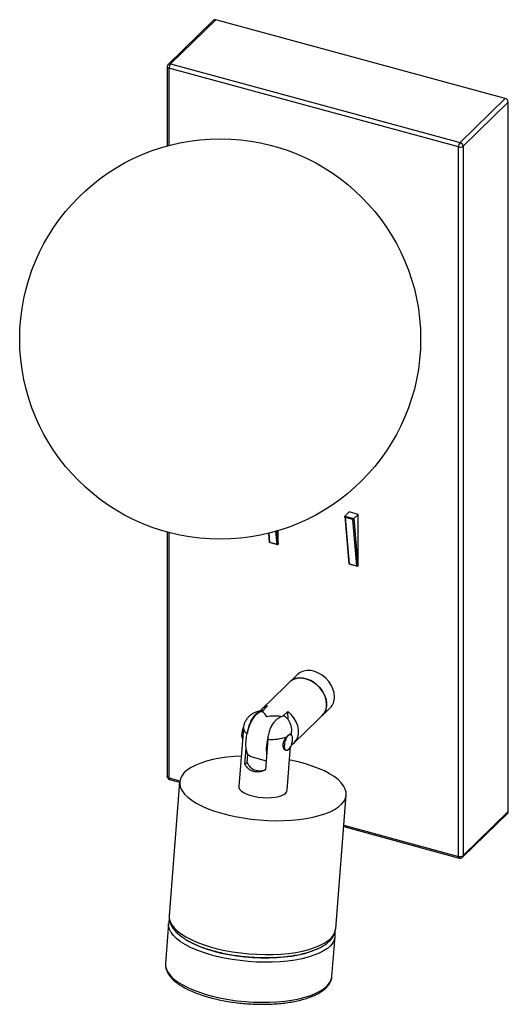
# Paper-space layout '_Trimétrica' of a CAD drawing. Header units: millimetres. Extents: x -205 to -59, y -279 to 16.
import ezdxf

# ---------------------------------------------------------------- set-up
doc = ezdxf.new("R2010")
doc.units = ezdxf.units.MM

psp = doc.layouts.new('_Trimétrica')

# ---------------------------------------------------------------- linework, layer by layer
at = {"color": 7, "linetype": 'Continuous', "lineweight": 25}
for p, q in [((-147.22, 15.65), (-160.76, 2.44)), ((-146.52, 15.8), (-160.06, 2.59)), ((-59.85, -7.76), (-146.52, 15.8)), ((-161.06, 1.73), (-161.06, -21.97)), ((-73.85, -22.28), (-160.53, 1.27)), ((-160.06, 2.59), (-73.39, -20.97)), ((-73.39, -20.97), (-59.85, -7.76)), ((-58.97, -8.86), (-72.5, -22.07)), ((-58.97, -221.44), (-58.97, -8.86)), ((-73.85, -234.86), (-73.85, -22.28)), ((-72.5, -22.07), (-72.5, -234.65)), ((-107.85, -132.93), (-106.58, -131.68)), ((-103.92, -132.4), (-106.58, -131.68)), ((-105.2, -133.65), (-103.92, -132.4)), ((-103.92, -147.83), (-103.92, -132.4)), ((-107.89, -133.04), (-106.66, -147.21)), ((-107.85, -132.93), (-105.2, -133.65)), ((-105.5, -133.91), (-107.76, -133.3)), ((-107.76, -133.3), (-106.55, -147.17)), ((-104.3, -147.78), (-105.5, -133.91)), ((-105.22, -133.66), (-103.98, -147.88)), ((-161.06, -137.7), (-161.06, -210.85)), ((-130.77, -138.08), (-130.54, -140.72)), ((-127.8, -141.34), (-127.8, -137.26)), ((-130.53, -140.73), (-127.99, -141.42)), ((-130.43, -140.68), (-128.18, -141.29)), ((-127.86, -141.39), (-127.8, -141.34)), ((-106.66, -147.22), (-104.11, -147.91)), ((-106.55, -147.17), (-104.3, -147.78)), ((-103.98, -147.88), (-103.92, -147.83)), ((-122.08, -180.36), (-132.81, -190.83)), ((-132.66, -191.42), (-131, -189.8)), ((-126.3, -192.8), (-124.9, -191.43)), ((-124.89, -193.89), (-124.9, -191.43)), ((-123.03, -200.85), (-112.3, -190.38)), ((-138.26, -196.42), (-139.63, -213.94)), ((-123.88, -198.5), (-123.8, -197.55)), ((-130.92, -199.76), (-131.64, -208.98)), ((-124.13, -198.32), (-124.32, -198.27)), ((-137.8, -207.25), (-137.43, -202.55)), ((-125.49, -203.14), (-125.42, -203.16)), ((-125.18, -215.07), (-124.15, -201.96)), ((-137.12, -206.8), (-136.92, -204.24)), ((-136.04, -204.98), (-131.42, -206.21)), ((-137.8, -207.25), (-137.12, -206.8)), ((-160.32, -211.81), (-157.33, -212.63)), ((-157.33, -212.55), (-160.46, -252.66)), ((-110.62, -256.56), (-107.48, -216.45)), ((-72.69, -235.12), (-59.15, -221.91)), ((-72.5, -234.65), (-58.97, -221.44)), ((-108.22, -225.97), (-73.65, -235.37)), ((-160.64, -254.96), (-161.58, -266.95)), ((-111.73, -270.85), (-110.8, -258.86))]:
    psp.add_line(p, q, dxfattribs=at)
at = {"color": 8, "linetype": 'Continuous', "lineweight": 25}
for p, q in [((-160.53, 1.27), (-160.53, -21.83)), ((-160.53, -137.84), (-160.53, -211.3)), ((-130.66, -138.05), (-130.43, -140.68)), ((-128.18, -141.29), (-128.51, -137.47)), ((-128.21, -137.38), (-127.86, -141.39)), ((-160.53, -211.3), (-157.28, -212.19)), ((-108.19, -225.53), (-73.85, -234.86))]:
    psp.add_line(p, q, dxfattribs=at)
at = {"color": 8, "linetype": 'Continuous', "lineweight": 25, "flags": 128}
for points in [[(-160.53, 1.27), (-160.69, 1.33), (-160.83, 1.4), (-160.94, 1.48), (-161.01, 1.58), (-161.05, 1.68), (-161.06, 1.73)], [(-160.53, -211.3), (-160.69, -211.25), (-160.83, -211.18), (-160.94, -211.09), (-161.01, -211), (-161.05, -210.9), (-161.06, -210.85)], [(-160.53, -211.3), (-160.52, -211.46), (-160.49, -211.6), (-160.45, -211.7), (-160.39, -211.78), (-160.32, -211.81)], [(-160.46, -252.66), (-160.44, -253.47), (-160.18, -254.41), (-159.69, -255.36), (-158.97, -256.31), (-158.02, -257.23), (-156.86, -258.13), (-155.49, -259), (-153.92, -259.82), (-152.18, -260.6), (-150.28, -261.32), (-148.24, -261.97), (-146.08, -262.55), (-143.81, -263.05), (-141.47, -263.48), (-139.06, -263.82), (-136.63, -264.07), (-134.18, -264.22), (-131.75, -264.29), (-129.35, -264.26), (-127.01, -264.14), (-124.76, -263.93), (-122.6, -263.63), (-120.58, -263.24), (-118.69, -262.77), (-116.97, -262.22), (-115.43, -261.59), (-114.08, -260.9), (-112.94, -260.15), (-112.02, -259.35), (-111.32, -258.49), (-110.86, -257.61)], [(-110.8, -258.86), (-110.81, -258.99), (-111.04, -259.91), (-111.5, -260.8), (-112.2, -261.65), (-113.12, -262.46), (-114.26, -263.21), (-115.61, -263.9), (-117.15, -264.52), (-118.87, -265.07), (-120.76, -265.54), (-122.78, -265.93), (-124.94, -266.23), (-127.19, -266.45), (-129.53, -266.57), (-131.93, -266.59), (-134.36, -266.53), (-136.81, -266.37), (-139.24, -266.12), (-141.65, -265.78), (-143.99, -265.36), (-146.26, -264.85), (-148.42, -264.27), (-150.46, -263.62), (-152.36, -262.9), (-154.1, -262.13), (-155.67, -261.3), (-157.04, -260.44), (-158.2, -259.54), (-159.15, -258.61), (-159.87, -257.67), (-160.36, -256.72), (-160.62, -255.77), (-160.64, -254.96)], [(-110.86, -257.61), (-110.63, -256.69), (-110.62, -256.56)], [(-155, -260.09), (-154.43, -260.42), (-152.83, -261.22), (-151.05, -261.97), (-149.12, -262.66), (-147.05, -263.28), (-144.86, -263.83), (-142.58, -264.29), (-140.23, -264.67), (-137.83, -264.96), (-135.4, -265.16), (-132.98, -265.27), (-130.59, -265.28), (-128.25, -265.19), (-125.98, -265.01), (-123.82, -264.74), (-121.77, -264.38), (-119.87, -263.93), (-118.13, -263.4), (-116.76, -262.88)], [(-161.58, -266.95), (-161.56, -267.76), (-161.3, -268.7), (-160.81, -269.65), (-160.09, -270.6), (-159.14, -271.52), (-157.97, -272.42), (-156.6, -273.29), (-155.04, -274.11), (-153.3, -274.89), (-151.4, -275.61), (-149.36, -276.26), (-147.2, -276.84), (-144.93, -277.34), (-142.58, -277.77), (-140.18, -278.11), (-137.74, -278.36), (-135.3, -278.51), (-132.86, -278.58), (-130.47, -278.55), (-128.13, -278.43), (-125.87, -278.22), (-123.72, -277.92), (-121.69, -277.53), (-119.81, -277.06), (-118.09, -276.51), (-116.55, -275.88), (-115.2, -275.19), (-114.06, -274.44), (-113.13, -273.64), (-112.44, -272.79), (-111.97, -271.9), (-111.75, -270.98), (-111.73, -270.85)]]:
    psp.add_lwpolyline(points, dxfattribs=at)
at = {"color": 7, "linetype": 'Continuous', "lineweight": 25, "flags": 128}
for points in [[(-107.76, -133.3), (-107.8, -133.26), (-107.83, -133.22), (-107.85, -133.17), (-107.87, -133.12), (-107.89, -133.08), (-107.89, -133.04), (-107.89, -133), (-107.88, -132.97), (-107.87, -132.94)], [(-130.43, -140.68), (-130.46, -140.7), (-130.49, -140.71), (-130.51, -140.72), (-130.53, -140.73), (-130.54, -140.73), (-130.54, -140.72)], [(-128.18, -141.29), (-128.14, -141.33), (-128.1, -141.36), (-128.05, -141.39), (-128.01, -141.41), (-127.97, -141.42), (-127.94, -141.43), (-127.9, -141.42), (-127.88, -141.41)], [(-106.66, -147.21), (-106.66, -147.22), (-106.65, -147.22), (-106.63, -147.21), (-106.61, -147.2), (-106.58, -147.19), (-106.55, -147.17)], [(-104, -147.9), (-104.02, -147.91), (-104.06, -147.92), (-104.09, -147.91), (-104.13, -147.9), (-104.17, -147.88), (-104.22, -147.85), (-104.26, -147.82), (-104.3, -147.78)], [(-111, -187.05), (-111.11, -185.88), (-111.44, -184.7), (-111.98, -183.54), (-112.71, -182.44), (-113.6, -181.46), (-114.62, -180.61), (-115.73, -179.93), (-116.89, -179.45), (-118.07, -179.19), (-119.21, -179.15), (-120.28, -179.33), (-121.24, -179.73), (-122.06, -180.34), (-122.08, -180.36)], [(-124.41, -182.64), (-124.03, -182.3), (-123.14, -181.79), (-122.13, -181.49), (-121.02, -181.42), (-119.85, -181.56), (-118.68, -181.93), (-117.53, -182.5), (-116.46, -183.26), (-115.49, -184.18), (-114.68, -185.23), (-114.04, -186.36), (-113.59, -187.53), (-113.36, -188.71), (-113.36, -189.86), (-113.57, -190.92), (-114, -191.86), (-114.63, -192.65)], [(-113.33, -189.33), (-113.44, -188.16), (-113.77, -186.98), (-114.31, -185.82), (-115.04, -184.72), (-115.93, -183.73), (-116.95, -182.89), (-118.06, -182.21), (-119.23, -181.73), (-120.4, -181.47), (-121.55, -181.42), (-122.62, -181.61), (-123.58, -182.01), (-124.39, -182.61), (-124.41, -182.64)], [(-136.04, -204.98), (-136.12, -204.96), (-136.59, -204.67), (-136.97, -204.14), (-137.26, -203.41), (-137.44, -202.48), (-137.51, -201.41), (-137.46, -200.22), (-137.29, -198.96), (-137.01, -197.67), (-136.64, -196.4), (-136.17, -195.2), (-135.64, -194.1), (-135.06, -193.15), (-134.45, -192.39), (-133.83, -191.83), (-133.23, -191.51), (-132.66, -191.42)], [(-123.97, -201.54), (-123.87, -201.48), (-123.05, -200.87), (-122.41, -200.08), (-121.98, -199.13), (-121.76, -198.06), (-121.76, -196.91), (-122, -195.72), (-122.45, -194.53), (-123.1, -193.39), (-123.93, -192.35), (-124.9, -191.43)], [(-125.94, -201.88), (-125.89, -201.16), (-125.73, -200.4), (-125.47, -199.67), (-125.15, -199.05), (-124.79, -198.59), (-124.43, -198.35), (-124.1, -198.33), (-123.84, -198.56), (-123.67, -198.99), (-123.61, -199.6), (-123.66, -200.32), (-123.83, -201.08), (-124.08, -201.81), (-124.41, -202.43), (-124.77, -202.89), (-125.13, -203.13), (-125.45, -203.15), (-125.71, -202.92), (-125.88, -202.49), (-125.94, -201.88)], [(-138.92, -204.86), (-140.93, -204.97), (-143.19, -205.18), (-145.34, -205.49), (-147.37, -205.87), (-149.25, -206.35), (-150.97, -206.9), (-152.51, -207.52), (-153.86, -208.21), (-155, -208.96), (-155.93, -209.77), (-156.62, -210.62), (-157.09, -211.51), (-157.31, -212.42), (-157.3, -213.36), (-157.05, -214.31), (-156.56, -215.26), (-155.83, -216.2), (-154.89, -217.13), (-153.72, -218.03), (-152.35, -218.89), (-150.79, -219.72), (-149.05, -220.49), (-147.15, -221.21), (-145.1, -221.86), (-142.94, -222.44), (-140.67, -222.95), (-138.33, -223.37), (-135.93, -223.71), (-133.49, -223.96), (-131.04, -224.12), (-128.61, -224.18), (-126.21, -224.16), (-123.87, -224.04), (-121.62, -223.82), (-119.47, -223.52), (-117.44, -223.13), (-115.56, -222.66), (-113.84, -222.11), (-112.29, -221.49), (-110.95, -220.8), (-109.8, -220.04), (-108.88, -219.24), (-108.18, -218.39), (-107.72, -217.5), (-107.72, -217.5)], [(-107.72, -217.5), (-107.49, -216.58), (-107.51, -215.65), (-107.76, -214.7), (-108.25, -213.75), (-108.97, -212.81), (-109.92, -211.88), (-111.09, -210.98), (-112.46, -210.11), (-114.02, -209.29), (-115.76, -208.51), (-117.66, -207.8), (-119.7, -207.15), (-121.87, -206.56), (-124.13, -206.06), (-124.47, -205.99)], [(-139.63, -213.94), (-139.61, -214.23), (-139.39, -214.74), (-138.93, -215.25), (-138.25, -215.74), (-137.37, -216.18), (-136.32, -216.57), (-135.14, -216.88), (-133.86, -217.12), (-132.54, -217.26), (-131.21, -217.31), (-129.92, -217.27), (-128.71, -217.13), (-127.63, -216.9), (-126.71, -216.59), (-125.99, -216.21)]]:
    psp.add_lwpolyline(points, dxfattribs=at)
at = {"color": 7, "linetype": 'Continuous', "lineweight": 25}
psp.add_circle((-145.19, -79.84), 60, dxfattribs=at)
for centre, radius, start, end in [((-146.75, 15.12), 0.715, 71.5838, 131.3262), ((-160.06, 1.73), 1, 134.305, 180), ((-158.48, 1.29), 2.04, 140.5129, 180.3434), ((-60.18, -8.93), 1.21, 3.3916, 74.3338), ((-71.81, -22.27), 2.04, 140.5129, 180.3434), ((-73.39, -20.81), 1.54, 252.696, 305.3989), ((-73.71, -22.14), 1.21, 3.3916, 74.3338), ((-107.72, -133.06), 0.188, 134.5314, 141.4632), ((-106.3, -132.71), 1.44, 303.5767, 318.715), ((-105.07, -133.78), 0.188, 134.5314, 141.4632), ((-127.96, -141.29), 0.144, 305.0056, 314.0682), ((-104.08, -147.78), 0.144, 305.0056, 314.0682), ((-115.52, -187.2), 4.53, 315.4012, 1.8646), ((-129.91, -193.81), 4.15, 105.2299, 141.2985), ((-134.98, -194.94), 4.21, 27.0511, 56.6665), ((-117.86, -189.47), 4.53, 315.4012, 1.8646), ((-128.94, -206.38), 13.56, 81.9371, 99.7237), ((-133, -198.54), 5.77, 154.644, 179.2297), ((-137.09, -198.64), 1.69, 174.1145, 212.9676), ((-118.26, -202.8), 13.13, 163.3918, 187.3047), ((-129.69, -186.9), 12.92, 264.5361, 290.1601), ((-133.4, -205.17), 4.06, 203.6429, 295.9353), ((-160.06, -210.85), 1, 180, 254.7955), ((-126.69, -214.85), 1.54, 297.2645, 351.6379), ((-59.61, -221.46), 0.646, 315.3545, 1.9113), ((-73.39, -233.39), 1.54, 252.696, 305.3989), ((-73.39, -234.4), 1, 254.7955, 314.305)]:
    psp.add_arc(centre, radius, start, end, dxfattribs=at)
at = {"color": 8, "linetype": 'Continuous', "lineweight": 25}
for centre, radius, start, end in [((-160.29, 1.92), 0.706, 71.1228, 131.7873), ((-136.25, -196.26), 2.01, 184.5533, 245.6008), ((-125.06, -197.42), 1.26, 314.8012, 354.1352), ((-73.35, -234.95), 0.511, 169.3516, 234.3744), ((-73.15, -234.67), 0.646, 315.3545, 1.9113)]:
    psp.add_arc(centre, radius, start, end, dxfattribs=at)
at = {"color": 7, "linetype": 'Continuous', "lineweight": 25}
for points, knots in [([(-132.67, -191.19), (-133.11, -191.27), (-133.9, -191.4), (-134.96, -191.8), (-135.86, -192.3), (-136.63, -192.93), (-137.29, -193.69), (-137.8, -194.57), (-138.14, -195.48), (-138.22, -196.12), (-138.25, -196.41)], [0, 0, 0, 0, 0.162182, 0.29312, 0.41502, 0.534726, 0.654289, 0.774336, 0.894905, 1, 1, 1, 1]), ([(-132.46, -191.23), (-132.52, -191.21), (-132.74, -191.14), (-133.21, -191.34), (-133.82, -191.68), (-134.46, -192.17), (-135.17, -192.89), (-135.93, -194.02), (-136.59, -195.57), (-136.95, -196.95), (-137.04, -197.68), (-137.06, -197.92)], [0, 0, 0, 0, 0.0353689, 0.1472276, 0.261561, 0.3779588, 0.4965586, 0.6484296, 0.8012019, 0.9371045, 1, 1, 1, 1]), ([(-130.92, -199.76), (-130.91, -199.72), (-130.87, -199.22), (-130.7, -198.2), (-130.25, -196.75), (-129.62, -195.43), (-128.93, -194.46), (-128.26, -193.78), (-127.62, -193.3), (-126.97, -192.92), (-126.31, -192.76), (-125.82, -192.76), (-125.66, -193.04), (-125.66, -193.05)], [0, 0, 0, 0, 0.0102577, 0.1187118, 0.227313, 0.339076, 0.459053, 0.5567506, 0.6566005, 0.7602617, 0.8659507, 0.9959219, 1, 1, 1, 1]), ([(-123.81, -197.57), (-123.81, -197.54), (-123.74, -197.17), (-123.81, -196.44), (-124.03, -195.45), (-124.42, -194.56), (-124.94, -193.78), (-125.37, -193.28), (-125.63, -193.07), (-125.66, -193.04)], [0, 0, 0, 0, 0.014085, 0.22396, 0.422166, 0.611494, 0.794881, 0.975516, 1, 1, 1, 1]), ([(-124.94, -203.01), (-124.95, -203.02), (-125.07, -203.17), (-125.37, -203.19), (-125.78, -203.04), (-126.14, -202.61), (-126.35, -201.97), (-126.34, -201.2), (-126.12, -200.42), (-125.73, -199.66), (-125.41, -199.25), (-125.23, -199.03)], [0, 0, 0, 0, 0.0142261, 0.1331357, 0.2520308, 0.3765579, 0.5047597, 0.6282279, 0.7457163, 0.8653636, 1, 1, 1, 1]), ([(-124.17, -198.32), (-124.22, -198.29), (-124.28, -198.29), (-124.43, -198.33), (-124.52, -198.37), (-124.7, -198.49), (-124.8, -198.58), (-125.01, -198.78), (-125.12, -198.89), (-125.23, -199.03)], [0, 0, 0, 0, 0.25, 0.25, 0.5, 0.5, 0.75, 0.75, 1, 1, 1, 1]), ([(-131.64, -208.98), (-131.93, -209.12), (-132.22, -209.24), (-132.82, -209.43), (-133.12, -209.5), (-133.74, -209.58), (-134.04, -209.59), (-134.49, -209.57), (-134.64, -209.55), (-134.94, -209.5), (-135.08, -209.47), (-135.51, -209.35), (-135.78, -209.24), (-136.29, -208.97), (-136.53, -208.8), (-137.18, -208.24), (-137.53, -207.77), (-137.8, -207.25)], [0, 0, 0, 0, 0.125, 0.125, 0.25, 0.25, 0.375, 0.375, 0.4375, 0.4375, 0.5, 0.5, 0.625, 0.625, 0.75, 0.75, 1, 1, 1, 1]), ([(-160.35, -253.68), (-160.42, -253.87), (-160.56, -254.26), (-160.59, -254.66), (-160.61, -254.88)], [0, 0, 0, 0, 0.479298, 1, 1, 1, 1]), ([(-160.44, -252.71), (-160.46, -252.88), (-160.51, -253.4), (-160.36, -254.26), (-160.01, -255.27), (-159.45, -256.26), (-158.69, -257.24), (-157.72, -258.19), (-156.53, -259.11), (-155.16, -259.99), (-153.61, -260.82), (-151.92, -261.58), (-150.09, -262.28), (-148.14, -262.91), (-146.09, -263.47), (-143.95, -263.96), (-141.74, -264.38), (-139.49, -264.71), (-137.19, -264.96), (-134.89, -265.13), (-132.59, -265.21), (-130.32, -265.21), (-128.09, -265.13), (-125.92, -264.95), (-123.84, -264.69), (-121.85, -264.35), (-119.98, -263.92), (-118.23, -263.42), (-116.62, -262.82), (-115.16, -262.15), (-113.87, -261.39), (-112.76, -260.54), (-111.89, -259.64), (-111.29, -258.77), (-111.04, -258.21), (-110.94, -257.96)], [0, 0, 0, 0, 0.013858, 0.041235, 0.068849, 0.097453, 0.127434, 0.158673, 0.190665, 0.222878, 0.254975, 0.286893, 0.318642, 0.35025, 0.381746, 0.413158, 0.44451, 0.475819, 0.507103, 0.538376, 0.569652, 0.600941, 0.632257, 0.663616, 0.695038, 0.726544, 0.758162, 0.789924, 0.821869, 0.85403, 0.886417, 0.918939, 0.951155, 0.979094, 1, 1, 1, 1]), ([(-110.94, -257.96), (-110.86, -257.76), (-110.7, -257.31), (-110.66, -256.84), (-110.64, -256.59)], [0, 0, 0, 0, 0.461501, 1, 1, 1, 1]), ([(-110.81, -258.72), (-110.8, -258.53), (-110.77, -258.21), (-110.84, -257.89), (-110.87, -257.76)], [0, 0, 0, 0, 0.593543, 1, 1, 1, 1]), ([(-161.55, -266.9), (-161.57, -267.01), (-161.64, -267.44), (-161.53, -268.21), (-161.24, -269.19), (-160.73, -270.15), (-160.02, -271.1), (-159.09, -272.04), (-157.96, -272.94), (-156.64, -273.81), (-155.14, -274.63), (-153.49, -275.4), (-151.7, -276.1), (-149.78, -276.75), (-147.75, -277.32), (-145.63, -277.83), (-143.43, -278.26), (-141.18, -278.61), (-138.89, -278.89), (-136.58, -279.08), (-134.27, -279.18), (-131.98, -279.21), (-129.74, -279.14), (-127.55, -278.99), (-125.44, -278.76), (-123.42, -278.45), (-121.52, -278.05), (-119.74, -277.57), (-118.1, -277.02), (-116.62, -276.39), (-115.3, -275.68), (-114.16, -274.9), (-113.22, -274.04), (-112.48, -273.12), (-112, -272.14), (-111.75, -271.32), (-111.75, -270.83), (-111.75, -270.68)], [0, 0, 0, 0, 0.008764, 0.03583, 0.062974, 0.09082, 0.119686, 0.149442, 0.179691, 0.210074, 0.240381, 0.270573, 0.300656, 0.330647, 0.360566, 0.390429, 0.420252, 0.450047, 0.479823, 0.50959, 0.539357, 0.56913, 0.598917, 0.628728, 0.658574, 0.688467, 0.718424, 0.748463, 0.778606, 0.808877, 0.83929, 0.869831, 0.900352, 0.930485, 0.959736, 0.987837, 1, 1, 1, 1])]:
    psp.add_open_spline(points, degree=3, knots=knots, dxfattribs=at)

doc.saveas('drawing.dxf')
